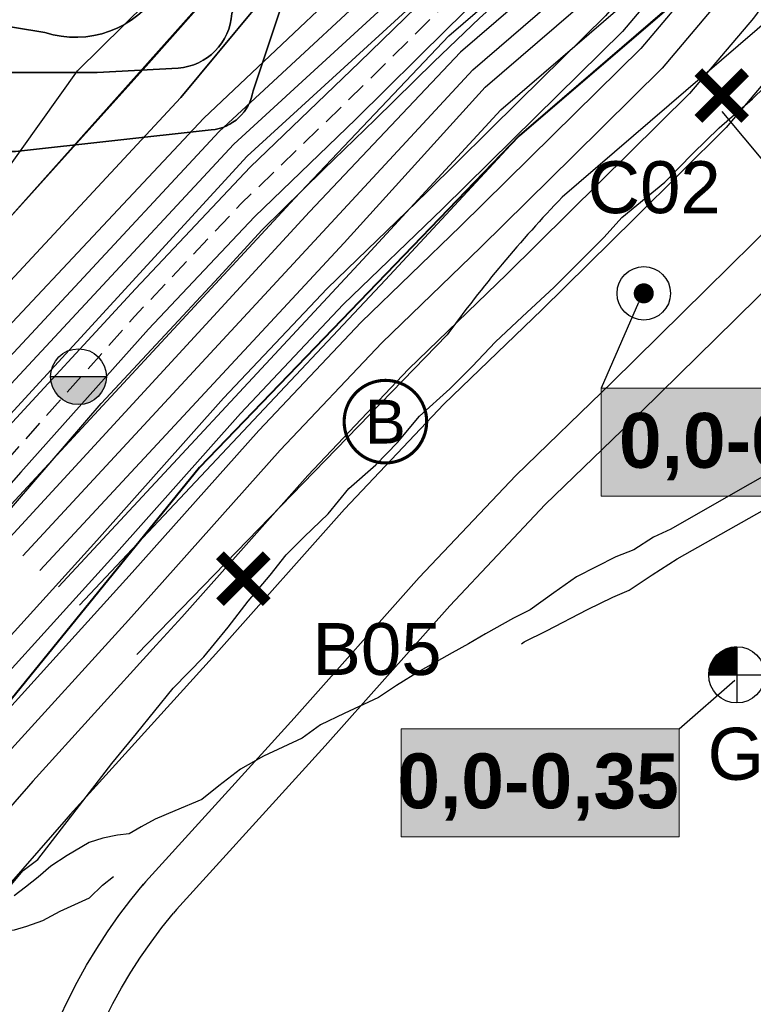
# Model space of a CAD drawing. Extents: x 158343 to 162498, y 431347 to 434500.
# Tile 32 of 248: x 159003 to 159091, y 433457 to 433575. Entities that reach past the tile are written whole.
import ezdxf
from ezdxf.enums import TextEntityAlignment as Align

# ---------------------------------------------------------------- set-up
doc = ezdxf.new("R2010")
doc.units = 0
doc.header["$LTSCALE"] = 10
doc.header["$MEASUREMENT"] = 0
doc.linetypes.add('HIDDEN', pattern=[0.375, 0.25, -0.125])
doc.layers.add('000_onzichtbaar', color=8, linetype='CONTINUOUS', plot=False)
for name, color, linetype in [('1.1-ALGEMEEN_VERKLARING', 7, 'CONTINUOUS'), ('1.1-ALGEMEEN_VERKLARING-TEKST', 7, 'CONTINUOUS'), ('20_betonwerk', 252, 'CONTINUOUS'), ('bestaand 006m', 8, 'CONTINUOUS'), ('bestaand 007m', 8, 'CONTINUOUS'), ('bestaand 008m', 8, 'CONTINUOUS'), ('bestaand 009m', 8, 'CONTINUOUS'), ('bestaand 010m', 8, 'CONTINUOUS'), ('bestaand 011m', 8, 'CONTINUOUS'), ('bestaand 012m', 8, 'CONTINUOUS'), ('bestaande dijk', 8, 'CONTINUOUS'), ('bestaande hoogtelijnen', 8, 'CONTINUOUS'), ('BORING-MWH', 7, 'CONTINUOUS'), ('BORING-MWH-ASFALT', 7, 'CONTINUOUS'), ('BORING-MWH-NEW', 7, 'CONTINUOUS'), ('KLASSE-B-INDUSTRIE', 40, 'CONTINUOUS'), ('KLASSE-NT-NIET TOEPASBAAR', 240, 'CONTINUOUS'), ('KWALITEIT-DIEPTE', 7, 'CONTINUOUS'), ('nieuw006m', 8, 'CONTINUOUS'), ('nieuw007m', 8, 'CONTINUOUS'), ('nieuw008m', 8, 'CONTINUOUS'), ('nieuw009m', 8, 'CONTINUOUS'), ('nieuw010m', 8, 'CONTINUOUS'), ('nieuw011m', 8, 'CONTINUOUS'), ('nieuw012m', 8, 'CONTINUOUS')]:
    doc.layers.add(name, color=color, linetype=linetype)
doc.styles.add('STANDAARD', font='arial.ttf')
doc.styles.get("Standard").update_dxf_attribs({"font": 'arial.ttf'})
doc.styles.add('STYLE3', font='arialbd.ttf')
doc.styles.add('TXT_Copier', font='arial.ttf')

# ---------------------------------------------------------------- blocks, each defined once
blk = doc.blocks.new('BO-1M')
at = {"layer": 'BORING-MWH-NEW'}
for p, q in [((-0.944, 0.95), (0.004, 0.95)), ((-0.941, -0.005), (-0.941, 0.954)), ((-0.932, 0.962), (0.004, 0.962)), ((-0.929, -0.005), (-0.929, 0.966)), ((-0.919, 0.975), (0.004, 0.975)), ((-0.916, -0.005), (-0.916, 0.977)), ((-0.906, 0.987), (0.004, 0.987)), ((-0.904, -0.005), (-0.904, 0.989)), ((-0.893, 0.999), (0.004, 0.999)), ((-0.892, -0.005), (-0.892, 1)), ((-0.88, 1.011), (0.004, 1.011)), ((-0.88, -0.005), (-0.88, 1.011)), ((-0.868, -0.005), (-0.868, 1.022)), ((-0.866, 1.023), (0.004, 1.023)), ((-0.855, -0.005), (-0.855, 1.032)), ((-0.851, 1.036), (0.004, 1.036)), ((-0.843, -0.005), (-0.843, 1.042)), ((-0.836, 1.048), (0.004, 1.048)), ((-0.831, -0.005), (-0.831, 1.052)), ((-0.821, 1.06), (0.004, 1.06)), ((-0.819, -0.005), (-0.819, 1.062)), ((-0.807, -0.005), (-0.807, 1.071)), ((-0.805, 1.072), (0.004, 1.072)), ((-0.794, -0.005), (-0.794, 1.08)), ((-0.789, 1.084), (0.004, 1.084)), ((-0.782, -0.005), (-0.782, 1.089)), ((-0.772, 1.096), (0.004, 1.096)), ((-0.77, -0.005), (-0.77, 1.098)), ((-0.758, -0.005), (-0.758, 1.107)), ((-0.755, 1.109), (0.004, 1.109)), ((-0.746, -0.005), (-0.746, 1.115)), ((-0.737, 1.121), (0.004, 1.121)), ((-0.733, -0.005), (-0.733, 1.123)), ((-0.721, -0.005), (-0.721, 1.131)), ((-0.719, 1.133), (0.004, 1.133)), ((-0.709, -0.005), (-0.709, 1.139)), ((-0.699, 1.145), (0.004, 1.145)), ((-0.697, -0.005), (-0.697, 1.147)), ((-0.685, -0.005), (-0.685, 1.154)), ((-0.679, 1.157), (0.004, 1.157)), ((-0.672, -0.005), (-0.672, 1.162)), ((-0.66, -0.005), (-0.66, 1.169)), ((-0.659, 1.17), (0.004, 1.17)), ((-0.648, -0.005), (-0.648, 1.176)), ((-0.637, 1.182), (0.004, 1.182)), ((-0.636, -0.005), (-0.636, 1.182)), ((-0.624, -0.005), (-0.624, 1.189)), ((-0.614, 1.194), (0.004, 1.194)), ((-0.611, -0.005), (-0.611, 1.195)), ((-0.599, -0.005), (-0.599, 1.202)), ((-0.59, 1.206), (0.004, 1.206)), ((-0.587, -0.005), (-0.587, 1.208)), ((-0.575, -0.005), (-0.575, 1.214)), ((-0.565, 1.218), (0.004, 1.218)), ((-0.563, -0.005), (-0.563, 1.22)), ((-0.55, -0.005), (-0.55, 1.225)), ((-0.539, 1.231), (0.004, 1.231)), ((-0.538, -0.005), (-0.538, 1.231)), ((-0.526, -0.005), (-0.526, 1.236)), ((-0.514, -0.005), (-0.514, 1.241)), ((-0.511, 1.243), (0.004, 1.243)), ((-0.502, -0.005), (-0.502, 1.247)), ((-0.489, -0.005), (-0.489, 1.251)), ((-0.48, 1.255), (0.004, 1.255)), ((-0.477, -0.005), (-0.477, 1.256)), ((-0.465, -0.005), (-0.465, 1.261)), ((-0.453, -0.005), (-0.453, 1.266)), ((-0.448, 1.267), (0.004, 1.267)), ((-0.441, -0.005), (-0.441, 1.27)), ((-0.428, -0.005), (-0.428, 1.274)), ((-0.416, -0.005), (-0.416, 1.278)), ((-0.413, 1.279), (0.004, 1.279)), ((-0.404, -0.005), (-0.404, 1.282)), ((-0.392, -0.005), (-0.392, 1.286)), ((-0.38, -0.005), (-0.38, 1.29)), ((-0.374, 1.292), (0.004, 1.292)), ((-0.368, -0.005), (-0.368, 1.294)), ((-0.355, -0.005), (-0.355, 1.297)), ((-0.343, -0.005), (-0.343, 1.3)), ((-0.331, 1.304), (0.004, 1.304)), ((-0.331, -0.005), (-0.331, 1.304)), ((-0.319, -0.005), (-0.319, 1.307)), ((-0.307, -0.005), (-0.307, 1.31)), ((-0.294, -0.005), (-0.294, 1.313)), ((-0.282, -0.005), (-0.282, 1.316)), ((-0.28, 1.316), (0.004, 1.316)), ((-0.27, -0.005), (-0.27, 1.318)), ((-0.258, -0.005), (-0.258, 1.321)), ((-0.246, -0.005), (-0.246, 1.323)), ((-0.233, -0.005), (-0.233, 1.325)), ((-0.221, -0.005), (-0.221, 1.328)), ((-0.218, 1.328), (0.004, 1.328)), ((-0.209, -0.005), (-0.209, 1.33)), ((-0.197, -0.005), (-0.197, 1.332)), ((-0.185, -0.005), (-0.185, 1.333)), ((-0.172, -0.005), (-0.172, 1.335)), ((-0.16, -0.005), (-0.16, 1.337)), ((-0.148, -0.005), (-0.148, 1.338)), ((-0.136, -0.005), (-0.136, 1.34)), ((-0.129, 1.34), (0.004, 1.34)), ((-0.124, -0.005), (-0.124, 1.341)), ((-0.111, -0.005), (-0.111, 1.342)), ((-0.099, -0.005), (-0.099, 1.343)), ((-0.087, -0.005), (-0.087, 1.344)), ((-0.075, -0.005), (-0.075, 1.345)), ((-0.063, -0.005), (-0.063, 1.346)), ((-0.05, -0.005), (-0.05, 1.346)), ((-0.038, -0.005), (-0.038, 1.347)), ((-0.026, -0.005), (-0.026, 1.347)), ((-0.014, -0.005), (-0.014, 1.347)), ((-0.002, -0.005), (-0.002, 1.347)), ((0.004, 1.347), (0.004, -1.336)), ((0.004, 1.342), (0.004, -1.352)), ((-1.248, 0.475), (0.004, 0.475)), ((-1.246, -0.005), (-1.246, 0.481)), ((-1.244, 0.487), (0.004, 0.487)), ((-1.239, 0.499), (0.004, 0.499)), ((-1.234, 0.511), (0.004, 0.511)), ((-1.233, -0.005), (-1.233, 0.512)), ((-1.229, 0.523), (0.004, 0.523)), ((-1.224, 0.535), (0.004, 0.535)), ((-1.221, -0.005), (-1.221, 0.541)), ((-1.218, 0.548), (0.004, 0.548)), ((-1.213, 0.56), (0.004, 0.56)), ((-1.209, -0.005), (-1.209, 0.569)), ((-1.207, 0.572), (0.004, 0.572)), ((-1.202, 0.584), (0.004, 0.584)), ((-1.197, -0.005), (-1.197, 0.594)), ((-1.196, 0.596), (0.004, 0.596)), ((-1.19, 0.609), (0.004, 0.609)), ((-1.185, -0.005), (-1.185, 0.619)), ((-1.183, 0.621), (0.004, 0.621)), ((-1.177, 0.633), (0.004, 0.633)), ((-1.172, -0.005), (-1.172, 0.642)), ((-1.171, 0.645), (0.004, 0.645)), ((-1.164, 0.657), (0.004, 0.657)), ((-1.16, -0.005), (-1.16, 0.664)), ((-1.157, 0.67), (0.004, 0.67)), ((-1.15, 0.682), (0.004, 0.682)), ((-1.148, -0.005), (-1.148, 0.685)), ((-1.143, 0.694), (0.004, 0.694)), ((-1.136, -0.005), (-1.136, 0.706)), ((-1.135, 0.706), (0.004, 0.706)), ((-1.128, 0.718), (0.004, 0.718)), ((-1.124, -0.005), (-1.124, 0.725)), ((-1.12, 0.731), (0.004, 0.731)), ((-1.112, 0.743), (0.004, 0.743)), ((-1.111, -0.005), (-1.111, 0.744)), ((-1.104, 0.755), (0.004, 0.755)), ((-1.099, -0.005), (-1.099, 0.762)), ((-1.096, 0.767), (0.004, 0.767)), ((-1.087, -0.005), (-1.087, 0.78)), ((-1.087, 0.779), (0.004, 0.779)), ((-1.079, 0.792), (0.004, 0.792)), ((-1.075, -0.005), (-1.075, 0.797)), ((-1.07, 0.804), (0.004, 0.804)), ((-1.063, -0.005), (-1.063, 0.813)), ((-1.061, 0.816), (0.004, 0.816)), ((-1.051, 0.828), (0.004, 0.828)), ((-1.05, -0.005), (-1.05, 0.829)), ((-1.042, 0.84), (0.004, 0.84)), ((-1.038, -0.005), (-1.038, 0.845)), ((-1.032, 0.853), (0.004, 0.853)), ((-1.026, -0.005), (-1.026, 0.86)), ((-1.022, 0.865), (0.004, 0.865)), ((-1.014, -0.005), (-1.014, 0.874)), ((-1.011, 0.877), (0.004, 0.877)), ((-1.002, -0.005), (-1.002, 0.888)), ((-1.001, 0.889), (0.004, 0.889)), ((-0.99, 0.901), (0.004, 0.901)), ((-0.989, -0.005), (-0.989, 0.902)), ((-0.979, 0.914), (0.004, 0.914)), ((-0.977, -0.005), (-0.977, 0.915)), ((-0.968, 0.926), (0.004, 0.926)), ((-0.965, -0.005), (-0.965, 0.929)), ((-0.956, 0.938), (0.004, 0.938)), ((-0.953, -0.005), (-0.953, 0.941)), ((-1.333, 0.023), (0.004, 0.023)), ((-1.333, 0.011), (0.004, 0.011)), ((-1.332, 0.06), (0.004, 0.06)), ((-1.332, 0.048), (0.004, 0.048)), ((-1.332, 0.035), (0.004, 0.035)), ((-1.331, -0.005), (-1.331, 0.074)), ((-1.331, 0.072), (0.004, 0.072)), ((-1.33, 0.096), (0.004, 0.096)), ((-1.33, 0.084), (0.004, 0.084)), ((-1.329, 0.109), (0.004, 0.109)), ((-1.328, 0.121), (0.004, 0.121)), ((-1.327, 0.133), (0.004, 0.133)), ((-1.325, 0.145), (0.004, 0.145)), ((-1.324, 0.157), (0.004, 0.157)), ((-1.323, 0.17), (0.004, 0.17)), ((-1.321, 0.182), (0.004, 0.182)), ((-1.319, -0.005), (-1.319, 0.199)), ((-1.319, 0.194), (0.004, 0.194)), ((-1.318, 0.206), (0.004, 0.206)), ((-1.316, 0.218), (0.004, 0.218)), ((-1.314, 0.231), (0.004, 0.231)), ((-1.312, 0.243), (0.004, 0.243)), ((-1.309, 0.255), (0.004, 0.255)), ((-1.307, -0.005), (-1.307, 0.269)), ((-1.307, 0.267), (0.004, 0.267)), ((-1.305, 0.279), (0.004, 0.279)), ((-1.302, 0.292), (0.004, 0.292)), ((-1.299, 0.304), (0.004, 0.304)), ((-1.296, 0.316), (0.004, 0.316)), ((-1.294, -0.005), (-1.294, 0.324)), ((-1.293, 0.328), (0.004, 0.328)), ((-1.29, 0.34), (0.004, 0.34)), ((-1.287, 0.353), (0.004, 0.353)), ((-1.284, 0.365), (0.004, 0.365)), ((-1.282, -0.005), (-1.282, 0.371)), ((-1.28, 0.377), (0.004, 0.377)), ((-1.277, 0.389), (0.004, 0.389)), ((-1.273, 0.401), (0.004, 0.401)), ((-1.27, -0.005), (-1.27, 0.411)), ((-1.269, 0.414), (0.004, 0.414)), ((-1.265, 0.426), (0.004, 0.426)), ((-1.261, 0.438), (0.004, 0.438)), ((-1.258, -0.005), (-1.258, 0.448)), ((-1.257, 0.45), (0.004, 0.45)), ((-1.253, 0.462), (0.004, 0.462)), ((-1.334, -0.005), (1.341, -0.005)), ((-1.333, -0.001), (0.004, -0.001)), ((0.004, -0.001), (0.004, -1.328))]:
    blk.add_line(p, q, dxfattribs=at)
blk.add_circle((0, 0), 1.35, dxfattribs=at)
at = {"layer": 'BORING-MWH-NEW', "style": 'STANDAARD'}
blk.add_attdef('BNO', (-3.36, 2.898), '', height=2.5, dxfattribs=at)
blk = doc.blocks.new('B-1-MWH')
at = {"layer": 'BORING-MWH'}
for points in [[(-1.803, 1.803, 0.85, 0.85, 0), (1.803, -1.803, 0.85, 0.85, 0)], [(-1.803, -1.803, 0.85, 0.85, 0), (1.803, 1.803, 0.85, 0.85, 0)]]:
    blk.add_lwpolyline(points, format="xyseb", dxfattribs=at)
at = {"layer": 'BORING-MWH', "style": 'STANDAARD'}
blk.add_attdef('BNO', (-3.787, 5.294), '', height=4, dxfattribs=at)
blk = doc.blocks.new('B-2-MWH')
at = {"layer": 'BORING-MWH'}
blk.add_lwpolyline([(-0.386, 0, 0.772, 0.772, 1), (0.386, 0, 0.772, 0.772, 1)], format="xyseb", close=True, dxfattribs=at)
at = {"layer": 'BORING-MWH', "linetype": 'Continuous'}
blk.add_circle((0, 0), 2.058, dxfattribs=at)
at = {"layer": 'BORING-MWH', "style": 'STANDAARD'}
blk.add_attdef('BNO', (-4.503, 5.396), '', height=4, dxfattribs=at)
blk = doc.blocks.new('BO-ASFALT')
at = {"layer": 'BORING-MWH-ASFALT', "linetype": 'Continuous'}
blk.add_hatch(color=256, dxfattribs=at).paths.add_polyline_path([(1.341, 0), (-1.341, 0, 1)])
at = {"layer": 'BORING-MWH-ASFALT'}
blk.add_line((1.341, 0), (-1.341, 0), dxfattribs=at)
at = {"layer": 'BORING-MWH-ASFALT', "linetype": 'Continuous'}
blk.add_line((1.341, 0), (-1.341, 0), dxfattribs=at)
at = {"layer": 'BORING-MWH-ASFALT'}
blk.add_circle((0, 0), 1.341, dxfattribs=at)
blk.add_attdef('BNO', (-1.355, 2.177), '', height=2.5, dxfattribs=at)

msp = doc.modelspace()

# ---------------------------------------------------------------- hatches: boundary and pattern name
at = {"layer": 'KLASSE-B-INDUSTRIE'}
msp.add_hatch(color=256, dxfattribs=at).paths.add_polyline_path([(159072.75, 433530.69), (159106.16, 433530.69), (159106.16, 433517.7), (159072.75, 433517.7)])
at = {"layer": 'KLASSE-NT-NIET TOEPASBAAR'}
msp.add_hatch(color=256, dxfattribs=at).paths.add_polyline_path([(159048.68, 433489.79), (159082.09, 433489.79), (159082.09, 433476.8), (159048.68, 433476.8)])

# ---------------------------------------------------------------- linework, layer by layer
at = {"layer": '000_onzichtbaar', "linetype": 'Continuous', "lineweight": 40, "flags": 128}
msp.add_lwpolyline([(159401.45, 433742.56), (159386.08, 433733.71), (159378.21, 433729.61), (159371.16, 433724.71), (159365.22, 433720.26), (159363.44, 433718.99), (159356.86, 433715.84), (159352.85, 433713.89), (159348.41, 433711.46), (159343.9, 433709.29), (159336.57, 433706.64), (159257.82, 433684.29), (159199.3, 433667.64), (159175.42, 433651.92), (159135.17, 433623.2), (159111.46, 433602.69), (159062.88, 433560.99), (159024.45, 433521.15), (158979.81, 433466.27)], dxfattribs=at)
at = {"layer": '000_onzichtbaar', "flags": 128}
for points in [[(159000, 433514.19), (159000.33, 433514.58), (159012.63, 433528.83), (159019.77, 433536.48), (159026.76, 433544.01), (159031.95, 433549.68), (159039.36, 433556.97), (159045.57, 433562.97), (159052.62, 433569.87), (159058.11, 433575.12), (159063.3, 433579.86), (159069.39, 433585.32), (159078.96, 433594.11), (159090.15, 433604.13), (159097.62, 433610.7), (159107.55, 433619.43)], [(159000, 433555.24), (159000.87, 433556.28), (159009.78, 433568.79), (159023.64, 433582.5), (159043.11, 433597.23), (159047.76, 433602.89)], [(159081.88, 433510.2), (159096.7, 433518.54), (159116.83, 433530.24), (159152.83, 433549.71), (159183.16, 433567.8), (159186.22, 433569.09), (159187.78, 433570.08), (159188.47, 433570.83), (159188.53, 433571.49), (159188.41, 433571.97), (159188.02, 433572.39), (159187.33, 433572.72), (159185.89, 433572.72), (159184.42, 433571.94), (159179.89, 433569.72), (159167.62, 433561.8), (159155.5, 433555.02), (159131.83, 433542.3), (159103.96, 433526.82), (159083.83, 433515.3)], [(159034.89, 433510.68), (159037.05, 433512.84), (159039.93, 433515.6), (159042.42, 433518.63), (159045.66, 433521.48), (159048.27, 433524.15), (159050.91, 433527.33), (159054.54, 433530.6), (159057.21, 433533.3), (159060.03, 433536.24), (159063.24, 433539.27), (159067.08, 433542.84), (159069.78, 433545.51), (159073.08, 433548.81), (159075.21, 433551.21), (159078.15, 433553.58), (159080.4, 433555.44), (159083.73, 433558.89), (159086.91, 433561.95), (159090.9, 433565.46), (159095.25, 433569.66)], [(159083.82, 433515.3), (159081.12, 433513.77), (159079.02, 433512.78), (159076.65, 433511.28), (159074.49, 433510.44), (159069.75, 433508.04), (159067.05, 433506.12), (159064.2, 433504.05), (159062.19, 433503.06), (159058.83, 433501.17), (159056.78, 433500)], [(159026.26, 433500), (159027.9, 433501.98), (159030.3, 433505.1), (159032.94, 433508.22), (159034.89, 433510.68)], [(159063.14, 433500), (159063.48, 433500.21), (159066.15, 433501.56), (159071.1, 433504.11), (159074.13, 433505.58), (159076.11, 433506.42), (159078.87, 433508.28), (159081.87, 433510.2)], [(159001.62, 433470.78), (159003.27, 433472.76), (159005.01, 433474.08), (159009.63, 433480.05), (159013.92, 433485.6), (159016.89, 433489.2), (159021.3, 433494.66), (159024.96, 433498.44), (159026.26, 433500)], [(159056.78, 433500), (159054.84, 433498.89), (159050.97, 433496.73), (159048.12, 433494.99), (159045.96, 433493.52), (159041.85, 433491.6), (159039, 433490.25), (159036.81, 433488.66), (159032.13, 433486.5), (159029.37, 433484.94), (159026.76, 433482.93), (159024.75, 433481.28), (159021.51, 433479.93), (159019.11, 433478.94), (159017.43, 433478.01), (159015.99, 433477.17), (159014.58, 433476.99), (159012.84, 433476.63), (159011.19, 433476.12), (159008.55, 433474.56), (159006.6, 433473.27), (159005.07, 433471.95), (159003.54, 433470.75), (159002.19, 433469.7)], [(159000, 433465.57), (159000.84, 433465.5), (159002.22, 433465.62), (159003.69, 433466.07), (159005.61, 433466.76), (159007.71, 433467.87), (159011.25, 433469.49), (159012.78, 433470.99), (159014.1, 433472.04)]]:
    msp.add_lwpolyline(points, dxfattribs=at)
at = {"layer": '1.1-ALGEMEEN_VERKLARING', "const_width": 0.375}
msp.add_lwpolyline([(159046.8, 433531.63, -1), (159046.8, 433521.71, -1), (159046.8, 433531.63)], format="xyb", dxfattribs=at)
at = {"layer": '20_betonwerk', "linetype": 'HIDDEN', "flags": 128}
msp.add_lwpolyline([(159057.49, 433580.23), (159052.7, 433575.5), (159041.67, 433564.63), (159029.47, 433552.86), (159016.66, 433539.3), (159001.33, 433522.09), (158998.33, 433518.8), (158983.33, 433502.27), (158982.64, 433501.48), (158963.88, 433480.04), (158943.29, 433456.09)], dxfattribs=at)
at = {"layer": 'bestaand 006m'}
for points in [[(158924.79, 433464.68), (158915.47, 433521.82), (158948.33, 433527.18, 0.420703), (158952.81, 433532.99), (158950.64, 433556), (158947.42, 433580.54), (158941.71, 433601.84, -0.353768), (158945.25, 433607.94), (158999.34, 433623.15), (159027.44, 433633.44), (159072.53, 433650.73), (159081.69, 433652.81), (159047.76, 433602.88), (158999.88, 433549.25), (158981.73, 433529.12), (158925.16, 433464.34)], [(159202.73, 433651.69), (159151.39, 433623.76), (159140.35, 433615.83), (159068.05, 433553.63, 0.034768), (159054.22, 433537.1), (159016.91, 433498.7)], [(159202.73, 433651.69), (159151.39, 433623.76), (159140.35, 433615.83), (159068.05, 433553.63, 0.034768), (159054.22, 433537.1), (159016.91, 433498.7)]]:
    msp.add_lwpolyline(points, format="xyb", dxfattribs=at)
at = {"layer": 'bestaand 007m'}
msp.add_lwpolyline([(158915.48, 433453.25), (158981.73, 433529.12), (159018.03, 433569.37), (159047.76, 433602.88), (159081.69, 433652.81), (159085.13, 433661.43), (159085.13, 433661.43), (159114.31, 433675.57), (159115.73, 433676.13), (159124.59, 433670.36), (159179.32, 433702.22), (159237.59, 433720.1)], dxfattribs=at)
msp.add_lwpolyline([(159047.76, 433602.88), (159079.13, 433649.05), (159073.88, 433647.03), (159048.77, 433637.34, 0.002024), (159048.7, 433637.31), (159035.92, 433632.27, 0.177239), (159027.23, 433624.34), (159022.29, 433615.78), (159014.59, 433604.47, -0.376514), (158998.7, 433600.76, 0.069456), (158963.6, 433608.61, 0.422279), (158952.38, 433596.51), (158957.33, 433534.26, -0.348337), (158945.55, 433518.68), (158919.5, 433509.66), (158918.02, 433509.43), (158924.79, 433464.68), (158925.16, 433464.34), (158981.73, 433529.12), (159018.03, 433569.37)], format="xyb", close=True, dxfattribs=at)
at = {"layer": 'bestaand 008m'}
for points in [[(159181.6, 433697.3, 0.08662), (159125.48, 433660.65), (159115.67, 433654.54), (159107.09, 433659.8), (159095.29, 433658.02), (159091.84, 433649.4), (159022.21, 433565.59), (158985.35, 433525.99), (158919.75, 433450.81), (158911.94, 433442.03, -0.03121), (158885.02, 433414.73), (158878.11, 433409.19)], [(159007.5, 433506.84), (159044.09, 433546.14), (159060.68, 433564.12), (159132.97, 433626.33), (159144.02, 433634.26), (159194.4, 433669.66, -0.057596), (159226.91, 433675.16), (159248.42, 433677.92, 0.015118)]]:
    msp.add_lwpolyline(points, format="xyb", dxfattribs=at)
msp.add_lwpolyline([(159089.57, 433646.66), (159049.89, 433631.51, 0.016481), (159049.28, 433631.25), (159034.48, 433624.45, 0.137319), (159028.71, 433618.68), (159020.18, 433604.36), (159014.18, 433593.96, -0.344571), (159002.75, 433589.35), (158968.34, 433599.25, 0.419178), (158961.97, 433596.91), (158961.4, 433589.48), (158961.4, 433537.07, -0.336299), (158950.27, 433515.02), (158921.33, 433497.29), (158919.88, 433497.11), (158924.79, 433464.68), (158928.72, 433461.1), (158985.35, 433525.99), (159022.21, 433565.59)], format="xyb", close=True, dxfattribs=at)
at = {"layer": 'bestaand 009m'}
for points in [[(159240.49, 433708.21), (159183.27, 433693.7, 0.082445), (159127.94, 433657.15), (159102.86, 433636.01), (159094.69, 433641.01), (159090.27, 433643.75), (159050.17, 433586.94), (159024.96, 433563.14), (158987.96, 433523.73), (158922.15, 433448.34), (158914.35, 433439.56, -0.03121), (158887.42, 433412.25), (158880.51, 433406.72)], [(159005.25, 433508.79), (159005.25, 433508.79), (159041.86, 433548.13), (159058.8, 433566.83), (159131.09, 433629.04), (159142.12, 433636.95), (159193.05, 433672.56, -0.057687), (159225.55, 433678.19), (159247.13, 433681.2, 0.015084)]]:
    msp.add_lwpolyline(points, format="xyb", dxfattribs=at)
msp.add_lwpolyline([(159050.17, 433586.94), (159086.26, 433638.08), (159077.79, 433634.98, 0.021101), (159076.99, 433634.7), (159041.45, 433620.41, 0.199604), (159029.21, 433611.04), (159016.23, 433589.89, -0.354353), (159001.83, 433582.66), (158999.52, 433583.2), (158979.04, 433587.93, 0.375189), (158969.39, 433583.47), (158968.8, 433578.41), (158965.73, 433535.12, -0.211446), (158955.95, 433512.21), (158923.21, 433484.93), (158921.75, 433484.75), (158924.79, 433464.68), (158931.27, 433458.78), (158987.96, 433523.73), (159024.96, 433563.14)], format="xyb", close=True, dxfattribs=at)
at = {"layer": 'bestaand 010m'}
for points in [[(159240.41, 433705.17), (159184.4, 433691.23, 0.072531), (159129.89, 433654.37), (159097.04, 433626.63), (159086.2, 433633.34), (159052.25, 433585.11), (159026.82, 433561.54), (158990, 433521.97), (158923.75, 433446.11), (158916.23, 433437.62, -0.03121), (158889.3, 433410.32), (158882.39, 433404.79)], [(159003.21, 433510.55), (159039.76, 433550), (159057.3, 433568.94), (159129.59, 433631.14), (159140.64, 433639.07), (159191.82, 433675.22, -0.058826), (159224.17, 433681.93), (159246.08, 433685.58, 0.015052)]]:
    msp.add_lwpolyline(points, format="xyb", dxfattribs=at)
msp.add_lwpolyline([(159026.82, 433561.54), (159052.25, 433585.11), (159083.52, 433629.53), (159076.06, 433626.04, 0.02917), (159074.98, 433625.61), (159046.83, 433612.42, 0.183804), (159035.12, 433603.11), (159019.7, 433578.47, -0.343223), (159005.87, 433573.41), (158985.14, 433576.82, 0.437322), (158977.16, 433568.94), (158971.55, 433529.12, -0.153715), (158959.39, 433505.05), (158950.47, 433495.95), (158925.08, 433472.57), (158923.62, 433472.39), (158924.79, 433464.68), (158933.25, 433456.98), (158990, 433521.97)], format="xyb", close=True, dxfattribs=at)
at = {"layer": 'bestaand 011m'}
for points in [[(158925.52, 433444.58), (158991.77, 433520.44), (159028.58, 433559.99), (159054.14, 433583.45), (159081.98, 433623.01), (159091.07, 433617.41), (159131.95, 433651.43, -0.058415), (159185.54, 433688.83), (159241.56, 433702.44, 0.067536)], [(159244.87, 433690.68), (159222.55, 433685.97, 0.057891), (159190.54, 433677.93), (159139.17, 433641.16), (159128.12, 433633.24), (159055.82, 433571.03), (159037.68, 433551.88), (159001.22, 433512.26)]]:
    msp.add_lwpolyline(points, format="xyb", dxfattribs=at)
msp.add_lwpolyline([(159028.58, 433559.99), (159054.14, 433583.45), (159080.56, 433620.99), (159046.78, 433601.33, 0.130637), (159036.41, 433592.49), (159028.34, 433575.69, -0.372637), (159021.89, 433569.13), (159012.17, 433568.61), (159001.23, 433568.61, 0.397259), (158983.96, 433554.88, -0.107121), (158966.25, 433500.19), (158928.75, 433463.1), (158927.74, 433461.99), (158934.98, 433455.41), (158991.77, 433520.44)], format="xyb", close=True, dxfattribs=at)
at = {"layer": 'bestaand 012m'}
for points in [[(159408.89, 433775.04), (159408.89, 433775.04, -0.067796), (159242.64, 433699.85), (159186.67, 433686.3, 0.05566), (159133.59, 433649.1), (159093.65, 433616.62), (159093.68, 433610.92), (159081.13, 433601.99), (159072.77, 433607.86), (159055.82, 433582.02), (159030.18, 433558.57), (158993.66, 433518.81), (158927.41, 433442.94)], [(158935.67, 433454.78), (158950.09, 433471.54), (158973.66, 433497.29), (158977.57, 433505.13), (158981.44, 433516.97), (158988.14, 433535.29), (158992.95, 433551.13, -0.397393), (159002.33, 433559.12), (159025.87, 433561.71, 0.346059), (159030.89, 433566.41), (159034.36, 433576.74, -0.188878), (159049.85, 433593.36), (159071.64, 433606.14), (159055.82, 433582.02), (159030.18, 433558.57), (158993.66, 433518.81), (158936.85, 433453.75), (158935.67, 433454.77)]]:
    msp.add_lwpolyline(points, format="xyb", dxfattribs=at)
at = {"layer": 'bestaande dijk', "flags": 128}
for points in [[(159018.32, 433537.78), (159031.07, 433551.28), (159043.24, 433563.02), (159054.28, 433573.9), (159059.07, 433578.63)], [(159030.53, 433557.23), (159043.67, 433569.84), (159050.51, 433576.44)], [(159030.53, 433557.23), (159016.77, 433542.63), (159000, 433524.53)], [(159018.32, 433537.78), (159003, 433520.59), (159000, 433517.28)]]:
    msp.add_lwpolyline(points, dxfattribs=at)
at = {"layer": 'bestaande hoogtelijnen'}
msp.add_lwpolyline([(158999.24, 433513.98), (159035.88, 433553.49), (159054.43, 433573.02), (159126.72, 433635.23), (159137.77, 433643.15, -0.074566), (159189.62, 433679.95)], format="xyb", dxfattribs=at)
msp.add_lwpolyline([(159196.22, 433665.61), (159146.22, 433631.12), (159135.17, 433623.2), (159062.88, 433560.99), (159046.83, 433543.7), (159010.04, 433504.64)], dxfattribs=at)
at = {"layer": 'KLASSE-B-INDUSTRIE', "color": 7, "lineweight": 5}
msp.add_lwpolyline([(159072.75, 433530.69), (159106.16, 433530.69), (159106.16, 433517.7), (159072.75, 433517.7)], close=True, dxfattribs=at)
at = {"layer": 'KLASSE-NT-NIET TOEPASBAAR', "color": 7, "lineweight": 5}
msp.add_lwpolyline([(159048.68, 433489.79), (159082.09, 433489.79), (159082.09, 433476.8), (159048.68, 433476.8)], close=True, dxfattribs=at)
at = {"layer": 'KWALITEIT-DIEPTE'}
for points in [[(159087.24, 433563.93), (159100.07, 433548.58)], [(159077.22, 433541), (159072.75, 433530.69)], [(159082.09, 433489.79), (159088.8, 433495.6)]]:
    msp.add_lwpolyline(points, dxfattribs=at)
at = {"layer": 'nieuw006m', "flags": 128}
for points in [[(159181.12, 433626.34), (159164.79, 433613.5), (159141.18, 433590.81), (159134.73, 433584.72, -0.044858), (159113.9, 433572.65, 0.031432), (159109.12, 433569.13), (159105.29, 433563.89), (159096.68, 433553.73), (159085.3, 433542.49), (159074.06, 433531.41), (159062.46, 433520.21), (159050.85, 433507.93), (159035.83, 433491.06), (159032.69, 433487.61), (159017.98, 433471.4), (159017.57, 433470.93), (159017.57, 433470.93)], [(159183.72, 433622.03), (159168.07, 433609.73), (159144.63, 433587.19), (159137.9, 433580.85, -0.044863), (159116.33, 433568.27, 0.025998), (159112.79, 433565.67), (159109.22, 433560.79), (159100.36, 433550.33), (159088.82, 433538.93), (159077.55, 433527.83), (159066.01, 433516.7), (159054.54, 433504.55), (159039.54, 433487.72), (159036.39, 433484.25), (159021.71, 433468.07), (159021.33, 433467.64)], [(159011.97, 433390.89), (159007.26, 433400.61), (159007.26, 433400.61, -0.28354), (159017.72, 433471.1), (159017.72, 433471.1), (159017.72, 433471.1)], [(159016.47, 433393.07), (159011.81, 433402.69, -0.281484), (159021.33, 433467.64, -0.300624)]]:
    msp.add_lwpolyline(points, format="xyb", dxfattribs=at)
at = {"layer": 'nieuw007m', "flags": 128}
msp.add_lwpolyline([(159192.72, 433650.89), (159192.72, 433650.89), (159175.16, 433637.12), (159156.8, 433622.68), (159132.81, 433599.61), (159127.03, 433594.16, -0.044703), (159108.08, 433583.34, 0.04176), (159100.14, 433577.43), (159095.74, 433571.41), (159087.76, 433561.99), (159076.77, 433551.13), (159065.58, 433540.1), (159053.82, 433528.76), (159041.9, 433516.14), (159026.79, 433499.19), (159023.69, 433495.77), (159008.9, 433479.48), (159008.42, 433478.93), (158989.75, 433457.6), (158988.03, 433455.59)], format="xyb", dxfattribs=at)
at = {"layer": 'nieuw008m', "flags": 128}
msp.add_lwpolyline([(159191.76, 433657.21), (159191.76, 433657.21), (159171.38, 433641.77), (159152.86, 433627.22), (159128.67, 433603.96), (159123.24, 433598.84, -0.044551), (159105.25, 433588.65, 0.045817), (159095.67, 433581.48), (159091.02, 433575.13), (159083.35, 433566.07), (159072.55, 433555.4), (159061.39, 433544.4), (159049.56, 433532.99), (159037.48, 433520.2), (159022.33, 433503.2), (159019.25, 433499.81), (159004.42, 433483.48), (159003.91, 433482.88), (158985.22, 433461.53), (158983.31, 433459.31)], format="xyb", dxfattribs=at)
at = {"layer": 'nieuw009m', "flags": 128}
msp.add_lwpolyline([(159186.2, 433659.3), (159186.2, 433659.3), (159168.54, 433645.26), (159149.9, 433630.61), (159125.56, 433607.22), (159120.4, 433602.35, -0.044405), (159103.14, 433592.63, 0.048534), (159092.31, 433584.51), (159087.48, 433577.92), (159080.05, 433569.13), (159069.39, 433558.6), (159058.25, 433547.62), (159046.36, 433536.15), (159034.16, 433523.24), (159018.98, 433506.21), (159015.92, 433502.83), (159001.06, 433486.47), (159000.52, 433485.85), (158981.82, 433464.48), (158979.73, 433462.05)], format="xyb", dxfattribs=at)
at = {"layer": 'nieuw010m', "flags": 128}
for points in [[(158925.11, 433472.6), (158950.47, 433495.95), (158959.39, 433505.05, 0.153715), (158971.55, 433529.12), (158977.16, 433568.94), (158977.16, 433568.94, -0.437322), (158985.14, 433576.82, -0.107201), (158985.14, 433576.82), (158985.14, 433576.82), (159005.87, 433573.41, 0.342898), (159019.7, 433578.46), (159035.12, 433603.11, -0.183804), (159046.83, 433612.42), (159074.98, 433625.61, -0.02917), (159076.06, 433626.04), (159088.52, 433631.87), (159096.43, 433627.03), (159124.89, 433662.13, -0.083653), (159133.3, 433670.16), (159248.83, 433755.71, 0.307075)], [(159185.67, 433663), (159185.67, 433663), (159166.33, 433647.98), (159147.6, 433633.26), (159123.15, 433609.75), (159118.2, 433605.08, -0.04427), (159101.5, 433595.73, 0.050485), (159089.69, 433586.85), (159084.73, 433580.08), (159077.48, 433571.51), (159066.93, 433561.09), (159055.81, 433550.13), (159043.87, 433538.62), (159031.58, 433525.61), (159016.38, 433508.55), (159013.33, 433505.18), (158998.45, 433488.8), (158997.88, 433488.15), (158979.18, 433466.77), (158977.16, 433464.43)]]:
    msp.add_lwpolyline(points, format="xyb", dxfattribs=at)
at = {"layer": 'nieuw011m', "flags": 128}
for points in [[(158891.68, 433409.35), (158901.68, 433419.38), (158906.55, 433424.58), (158914.14, 433432.66), (158920.1, 433438.97), (158925.84, 433445.88), (158926.09, 433446.18, 0.348725), (158926.33, 433454.88), (158924.04, 433457.92), (158928.75, 433463.1), (158966.25, 433500.19, 0.107121), (158983.96, 433554.88), (158983.96, 433554.88, -0.397259), (159001.23, 433568.61), (159012.17, 433568.61), (159021.89, 433569.13, 0.372637), (159028.34, 433575.69), (159036.41, 433592.49, -0.130637), (159046.78, 433601.33), (159082.96, 433622.38), (159091.07, 433617.41), (159126.77, 433661.72, -0.100932), (159134.23, 433668.37), (159261.86, 433754.53, 0.31524)], [(159190.81, 433671.04), (159179.76, 433663.2), (159164.44, 433650.31), (159145.63, 433635.52), (159121.08, 433611.92), (159116.32, 433607.43, -0.04414), (159100.11, 433598.4, 0.052058), (159087.44, 433588.86), (159082.37, 433581.94), (159075.28, 433573.55), (159064.82, 433563.23), (159053.71, 433552.28), (159041.74, 433540.73), (159029.37, 433527.64), (159014.15, 433510.56), (159011.11, 433507.2), (158996.21, 433490.79), (158995.63, 433490.12), (158976.91, 433468.74, 0.340182), (158971.68, 433421.16)]]:
    msp.add_lwpolyline(points, format="xyb", dxfattribs=at)
at = {"layer": 'nieuw012m', "flags": 128}
for points in [[(159285.69, 433761.41), (159138.98, 433668.47, 0.121024), (159126.08, 433657.87), (159095.57, 433617), (159091.46, 433613.16), (159089.21, 433607.6), (159081.13, 433601.99), (159073.62, 433607.3), (159049.85, 433593.36, 0.188878), (159034.36, 433576.74), (159030.89, 433566.41, -0.346059), (159025.87, 433561.71), (159002.33, 433559.12, 0.397393), (158992.95, 433551.13), (158988.14, 433535.29), (158981.44, 433516.97), (158977.57, 433505.13), (158973.66, 433497.29), (158950.09, 433471.54), (158932.09, 433450.6)], [(159180.86, 433667.37), (159162.7, 433652.44), (159143.82, 433637.6), (159119.19, 433613.92), (159114.59, 433609.58, -0.044007), (159098.84, 433600.84, 0.053281), (159085.41, 433590.72, 0.046662), (159085.35, 433590.65), (159080.21, 433583.64), (159073.26, 433575.42), (159062.89, 433565.19), (159051.79, 433554.24), (159039.78, 433542.66), (159027.34, 433529.5), (159012.11, 433512.39), (159009.07, 433509.05), (158994.16, 433492.62), (158993.56, 433491.94), (158974.83, 433470.54), (158959.65, 433452.86, 0.183381)]]:
    msp.add_lwpolyline(points, format="xyb", dxfattribs=at)

# ---------------------------------------------------------------- block references
at = {"layer": 'BORING-MWH'}
ref = msp.add_blockref('B-1-MWH', (159087.22, 433565.84), dxfattribs=dict(at, xscale=1.56, yscale=1.56, zscale=1.56))
ref.add_attrib('BNO', 'B06', (159093.88, 433566.22), dxfattribs={"height": 6.24, "style": 'STANDAARD'})
ref = msp.add_blockref('B-2-MWH', (159077.85, 433542.08), dxfattribs=dict(at, xscale=1.56, yscale=1.56, zscale=1.56))
ref.add_attrib('BNO', 'C02', (159071.11, 433551.71), dxfattribs={"height": 6.24, "style": 'STANDAARD'})
ref = msp.add_blockref('B-1-MWH', (159029.73, 433507.8), dxfattribs=dict(at, xscale=1.56, yscale=1.56, zscale=1.56))
ref.add_attrib('BNO', 'B05', (159038.04, 433496.24), dxfattribs={"height": 6.24, "style": 'STANDAARD'})
at = {"layer": 'BORING-MWH-ASFALT'}
ref = msp.add_blockref('BO-ASFALT', (159009.91, 433532.07), dxfattribs=dict(at, xscale=2.5, yscale=2.5, zscale=2.5))
ref.add_attrib('BNO', 'H02', (158985.42, 433538.41), dxfattribs={"height": 6.25})
at = {"layer": 'BORING-MWH-NEW'}
ref = msp.add_blockref('BO-1M', (159089.03, 433496.26), dxfattribs=dict(at, xscale=2.5, yscale=2.5, zscale=2.5))
ref.add_attrib('BNO', 'G02', (159085.52, 433483.65), dxfattribs={"height": 6.25, "style": 'STANDAARD'})

# ---------------------------------------------------------------- texts
at = {"layer": '1.1-ALGEMEEN_VERKLARING-TEKST', "style": 'TXT_Copier'}
msp.add_text('B', height=5.25, rotation=0, dxfattribs=at).set_placement((159046.8, 433526.67), align=Align.MIDDLE_CENTER)
at = {"layer": 'KWALITEIT-DIEPTE', "color": 7, "style": 'STYLE3'}
for s, p in [('0,0-0,5', (159089.22, 433521.12)), ('0,0-0,35', (159065.15, 433480.22))]:
    msp.add_text(s, height=6.6, dxfattribs=at).set_placement(p, align=Align.CENTER)

doc.saveas('drawing.dxf')
